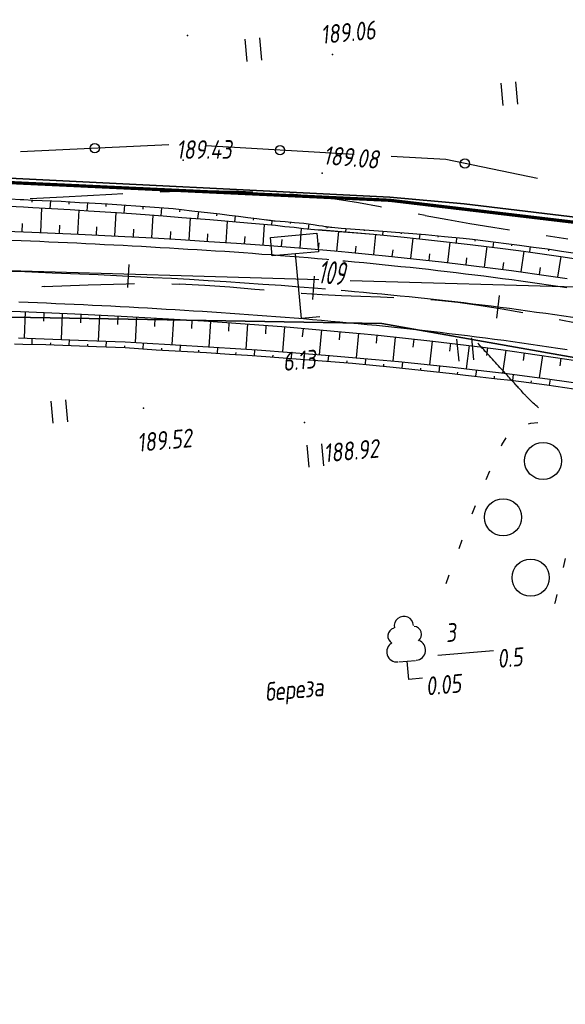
# Paper-space layout 'Лист3' of a CAD drawing. Header units: millimetres. Extents: x -693 to 411, y -3 to 286.
# Tile 11 of 20: x 87 to 146, y 111 to 218. Entities that reach past the tile are written whole.
import ezdxf

# ---------------------------------------------------------------- set-up
doc = ezdxf.new("R2010")
doc.units = ezdxf.units.MM
doc.linetypes.add('CONTI', pattern=[0])
for name, color, linetype, lineweight in [('10', 1, 'Continuous', 35), ('КОПИЯ_ОСЬ_13_ОТКОСЫ', 7, 'Continuous', 30), ('КОПИЯ_ОСЬ_ГРАНИЦЫ_ПОЛОС', 7, 'Continuous', 30), ('ОСЬ_ВЕРХ_ПОКРЫТИЯ_ГРАНИЦЫ_ПОЛОС', 7, 'Continuous', 30), ('ОСЬ_ВЕРХ_ПОКРЫТИЯ_ОСЬ', 1, 'Continuous', 30)]:
    doc.layers.add(name, color=color, linetype=linetype, lineweight=lineweight)
for name, color, linetype in [('_Ростелеком', 6, 'Continuous'), ('GOR_BDEFAULT', 212, 'CONTI'), ('NAD_MDEFAULT', 7, 'CONTI'), ('PI_OTDEFAULT', 172, 'CONTI'), ('PI_TTDEFAULT', 5, 'CONTI'), ('PLN_O', 7, 'CONTI'), ('SIT_LDEFAULT', 7, 'CONTI'), ('USLZNDEFAULT', 7, 'CONTI'), ('ZAPSKDEFAULT', 7, 'CONTI'), ('КОПИЯ_ОСЬ_ТАНГЕНСЫ', 1, 'Continuous'), ('ОСЬ_ВЕРХ_ПОКРЫТИЯ_ОТКОСЫ', 7, 'Continuous'), ('ОСЬ_ВЕРХ_ПОКРЫТИЯ_ПИКЕТЫ', 1, 'Continuous')]:
    doc.layers.add(name, color=color, linetype=linetype)
doc.styles.add('eskd', font='isocpeur.ttf', dxfattribs={"width": 1.2, "height": 2})
doc.styles.get("Standard").update_dxf_attribs({"font": 'isocpeui.ttf'})
doc.linetypes.add('Связь', pattern='A,12.5,[130,ltypeshp.shx,S=1,R=-30,X=0,Y=0.9],1,[130,ltypeshp.shx,S=1,R=-30,X=0,Y=0.9],1,[130,ltypeshp.shx,S=1,R=-30,X=0,Y=0.9],4.5', length=19)

# ---------------------------------------------------------------- blocks, each defined once
blk = doc.blocks.new('BL_2011')
at = {"color": 0}
for p, q in [((0, 0), (0, 2.4)), ((1.6, 0), (1.6, 2.4))]:
    blk.add_line(p, q, dxfattribs=at)
blk = doc.blocks.new('BL_2004')
at = {"color": 0}
blk.add_circle((0, 0), 2, dxfattribs=at)
blk = doc.blocks.new('BL_13')
at = {"color": 0}
for p, q in [((-2.5, 7), (-2.5, 9)), ((-2.5, 9), (2.5, 9)), ((2.5, 9), (2.5, 7)), ((0, 7), (-2.5, 7)), ((0, 0), (0, 7)), ((2.5, 7), (0, 7)), ((2, 0), (0, 0))]:
    blk.add_line(p, q, dxfattribs=at)
blk = doc.blocks.new('BL_104')
at = {"color": 0}
for p, q in [((-0.9, 2), (0.9, 2)), ((0, 0), (0, 2)), ((1.5, 0), (0, 0))]:
    blk.add_line(p, q, dxfattribs=at)
for centre, radius, start, end in [((0, 5.8), 1.04, 358, 185), ((-0.94, 4.8), 0.88, 100, 235), ((0.94, 4.8), 0.88, 305, 80), ((-1, 3.1), 1.1, 115, 270), ((1, 3.1), 1.1, 270, 65)]:
    blk.add_arc(centre, radius, start, end, dxfattribs=at)

psp = doc.layouts.new('Лист3')

# ---------------------------------------------------------------- linework, layer by layer
at = {"layer": '10'}
for points in [[(149.14, 180.8), (125.99, 184.91), (69.15, 185.87), (64.3, 176.26), (18.47, 176.69), (-30.26, 184.27), (-35.74, 185.58), (-31.8, 194.53), (-58.93, 198.35), (-119.35, 211.27), (-201.84, 226.09), (-280.84, 216.56), (-283.78, 216.75), (-328.89, 210.76), (-490.21, 167.63), (-494.9, 166.01), (-633.15, 118.2), (-643.51, 112.42)], [(-201.84, 226.09), (-119.35, 211.27), (-58.93, 198.35), (-31.8, 194.53), (-35.74, 185.58), (-30.26, 184.27), (18.47, 176.69), (64.3, 176.26), (69.15, 185.87), (125.99, 184.91), (149.14, 180.8), (153.33, 179.61), (212.38, 159.1), (249.88, 143.09), (249.88, 143.09), (249.88, 143.09), (249.88, 143.09), (292.36, 122.16), (291.97, 119.34), (310.11, 111.49), (377.34, 207.88)], [(360.24, 210.82), (358.1, 207.43), (356.3, 208.75), (331.71, 173.71), (333.59, 172.63), (304.15, 132.34), (257.26, 157.56), (256.29, 158.06), (220.99, 174.41), (210.02, 179.48), (180.57, 192.34), (177.58, 192.69), (134.86, 197.82), (126.86, 198.54), (83.64, 200.68)]]:
    psp.add_lwpolyline(points, dxfattribs=at)
at = {"layer": '_Ростелеком', "color": 5, "linetype": 'Связь', "const_width": 0.35}
psp.add_lwpolyline([(222.69, 172.98), (199.12, 183.47), (180.84, 190.36), (153.61, 195.01), (126.84, 198.2), (83.54, 200.22), (49.54, 201.95), (18.85, 203.77), (-12.54, 208.19), (-56.99, 214.55), (-71.69, 217.2), (-101.06, 222.19), (-130.44, 227.19), (-160.16, 232.22)], dxfattribs=at)
at = {"layer": 'GOR_BDEFAULT', "color": 212, "elevation": 188, "flags": 128}
psp.add_lwpolyline([(142.89, 175.82), (142.72, 175.97), (142.57, 176.1), (142.44, 176.22), (142.31, 176.33), (142.2, 176.43), (142.1, 176.52), (142.02, 176.6), (141.93, 176.68), (141.86, 176.75), (141.79, 176.82), (141.72, 176.89), (141.66, 176.96), (141.61, 177.02), (141.55, 177.08), (141.49, 177.14), (141.43, 177.21), (141.37, 177.27), (141.3, 177.34), (141.24, 177.41), (141.17, 177.49), (141.11, 177.56), (141.04, 177.64), (140.96, 177.73), (140.89, 177.81), (140.81, 177.9), (140.73, 177.98), (140.65, 178.08), (140.56, 178.16), (140.47, 178.27), (140.37, 178.37), (140.28, 178.47), (140.18, 178.57), (140.08, 178.69), (139.98, 178.8), (139.87, 178.92), (139.76, 179.04), (139.64, 179.17), (139.52, 179.29), (139.4, 179.44), (139.27, 179.57), (139.13, 179.72), (139, 179.87), (138.85, 180.03), (138.71, 180.18), (138.55, 180.35), (138.4, 180.52), (138.24, 180.7), (138.07, 180.88), (137.91, 181.06), (137.75, 181.24), (137.59, 181.42), (137.43, 181.6), (137.26, 181.77), (137.11, 181.94), (136.97, 182.11), (136.82, 182.26), (136.69, 182.41), (136.56, 182.54), (136.45, 182.67), (136.35, 182.78)], dxfattribs=at)
at = {"layer": 'NAD_MDEFAULT', "color": 0}
psp.add_line((132.04, 149.13), (138.03, 149.63), dxfattribs=at)
at = {"layer": 'PI_TTDEFAULT', "color": 5}
for p in [(105.03, 215.96, 189.36), (120.67, 213.94, 189.06), (104.56, 202.51, 189.43), (119.55, 201.13, 189.08), (100.3, 175.77, 189.52), (117.64, 174.23, 188.92)]:
    psp.add_point(p, dxfattribs=at)
at = {"layer": 'PLN_O'}
for p, q in [((103.03, 204.19), (87.05, 203.43)), ((123, 203.15), (107.02, 204.06)), ((132.9, 202.59), (126.99, 202.93)), ((142.78, 200.56), (132.9, 202.59))]:
    psp.add_line(p, q, dxfattribs=at)
for centre in [(95.04, 203.82), (115.01, 203.6), (134.94, 202.17)]:
    psp.add_circle(centre, 0.5, dxfattribs=at)
at = {"layer": 'SIT_LDEFAULT', "color": 7}
for p, q in [((96.89, 198.83), (91.65, 198.54)), ((98.08, 198.89), (96.89, 198.83)), ((104.14, 199.16), (102.08, 199.07)), ((106.27, 199.2), (104.14, 199.17)), ((108.4, 199.19), (106.27, 199.19)), ((110.52, 199.14), (108.4, 199.18)), ((112.07, 199.09), (110.52, 199.15)), ((116.89, 198.79), (116.06, 198.85)), ((119.01, 198.57), (116.89, 198.78)), ((121.18, 198.29), (119.01, 198.57)), ((91.65, 198.54), (88.09, 198.34)), ((123.46, 197.91), (121.18, 198.29)), ((125.82, 197.49), (123.46, 197.91)), ((125.96, 197.46), (125.82, 197.49)), ((130.67, 196.55), (129.89, 196.71)), ((133.1, 196.08), (130.67, 196.54)), ((135.48, 195.65), (133.1, 196.08)), ((137.95, 195.25), (135.48, 195.66)), ((139.74, 194.98), (137.95, 195.26)), ((146.03, 194.01), (143.69, 194.38)), ((89.6, 188.92), (94.33, 189.08)), ((94.33, 189.08), (98.41, 189.19)), ((98.41, 189.19), (99.34, 189.21)), ((103.34, 189.19), (104.17, 189.17)), ((104.17, 189.18), (106.89, 189.04)), ((106.89, 189.04), (109.61, 188.85)), ((89.35, 188.92), (89.6, 188.93)), ((109.61, 188.85), (112.3, 188.63)), ((112.3, 188.63), (113.32, 188.54)), ((117.3, 188.2), (117.32, 188.19)), ((117.32, 188.19), (119.54, 188.04)), ((119.54, 188.04), (121.63, 187.93)), ((121.63, 187.93), (123.73, 187.85)), ((123.73, 187.85), (125.83, 187.78)), ((125.83, 187.79), (127.29, 187.73)), ((131.28, 187.5), (132.11, 187.44)), ((132.11, 187.44), (134.19, 187.21)), ((134.19, 187.21), (136.44, 186.9)), ((136.44, 186.9), (138.97, 186.48)), ((138.97, 186.48), (141.18, 186.09)), ((145.1, 185.35), (146.95, 184.98)), ((141.81, 174.11), (142.06, 174.17)), ((142.06, 174.18), (142.81, 174.23)), ((138.91, 171.82), (139.38, 172.59)), ((138.88, 171.73), (138.91, 171.82)), ((137.24, 168.08), (137.63, 169.01)), ((135.73, 164.37), (136.1, 165.3)), ((134.31, 160.65), (134.66, 161.58)), ((145.76, 159.58), (145.53, 158.61)), ((132.92, 156.89), (133.22, 157.71)), ((133.22, 157.71), (133.26, 157.82)), ((144.86, 155.7), (144.63, 154.75)), ((144.62, 154.75), (144.62, 154.72))]:
    psp.add_line(p, q, dxfattribs=at)
at = {"layer": 'КОПИЯ_ОСЬ_13_ОТКОСЫ'}
for points in [[(84.94, 197.61), (87.35, 197.49), (88.35, 197.43), (92.37, 197.2), (93.38, 197.14), (94.38, 197.07), (97.4, 196.87), (99.01, 196.76), (102.43, 196.51), (104.44, 196.35), (105.45, 196.28), (106.45, 196.2), (107.46, 196.12), (111.49, 195.77), (114.51, 195.5), (115.52, 195.39), (116.52, 195.29), (117.53, 195.17), (119.14, 195), (119.55, 195), (125.1, 194.53), (128.38, 194.22), (131.66, 193.88), (135.5, 193.45), (139.33, 192.98), (141.25, 192.72), (145.28, 192.15), (148.8, 191.6)], [(84.94, 197.61), (87.35, 197.49), (88.35, 197.43), (92.37, 197.2), (93.38, 197.14), (94.38, 197.07), (97.4, 196.87), (99.01, 196.76), (102.43, 196.51), (104.44, 196.35), (105.45, 196.28), (106.45, 196.2), (107.46, 196.12), (111.49, 195.77), (114.51, 195.5), (115.52, 195.39), (116.52, 195.29), (117.53, 195.17), (119.14, 195), (119.55, 194.99), (125.1, 194.53), (128.38, 194.22), (131.66, 193.88), (135.5, 193.45), (139.33, 192.98), (141.25, 192.72), (145.28, 192.15), (148.8, 191.6)], [(85.97, 198.34), (86.98, 198.3), (87.38, 198.29), (88.38, 198.23), (91.4, 198.09), (92.4, 198.03), (93.41, 197.97), (94.42, 197.91), (96.43, 197.8), (98.44, 197.66), (99.45, 197.6), (100.46, 197.52), (101.47, 197.45), (102.47, 197.37), (103.48, 197.3), (103.78, 197.28), (104.09, 197.25), (104.39, 197.22), (105.49, 197.07), (106.5, 196.97), (107.5, 196.84), (108.51, 196.73), (109.52, 196.6), (110.52, 196.48), (111.53, 196.36), (112.53, 196.23), (113.54, 196.11), (113.67, 196.08), (113.81, 196.06), (113.94, 196.04), (114.07, 196.02), (114.21, 196.01), (114.34, 195.99), (114.48, 195.98), (115.55, 195.9), (116.56, 195.82), (117.57, 195.72), (118.58, 195.6), (119.18, 195.47), (119.58, 195.45), (119.73, 195.42), (119.87, 195.39), (120.01, 195.37), (120.16, 195.35), (120.3, 195.33), (120.44, 195.31), (120.59, 195.29), (121.6, 195.19), (123.62, 195.06), (125.64, 194.91), (130.71, 194.5), (132.73, 194.31), (134.76, 194.12), (135.77, 194.01), (138.29, 193.7), (139.41, 193.55), (140.82, 193.37), (142.33, 193.16), (143.85, 192.95), (145.36, 192.73), (146.88, 192.51)], [(88.25, 198.24), (88.24, 197.98)], [(90.25, 198.14), (90.21, 197.32)], [(92.25, 198.04), (92.23, 197.77)], [(94.24, 197.92), (94.19, 197.08)], [(96.24, 197.81), (96.22, 197.53)], [(98.24, 197.67), (98.18, 196.82)], [(100.23, 197.54), (100.21, 197.26)], [(89.22, 194.73), (89.33, 197.37)], [(93.21, 194.55), (93.34, 197.14)], [(97.21, 194.36), (97.34, 196.88)], [(101.2, 194.14), (101.34, 196.59)], [(102.23, 197.39), (102.16, 196.53)], [(104.22, 197.24), (104.19, 196.95)], [(106.21, 197), (106.13, 196.22)], [(108.19, 196.76), (108.16, 196.51)], [(110.18, 196.52), (110.1, 195.89)], [(87.22, 194.81), (87.26, 195.71)], [(91.22, 194.64), (91.26, 195.53)], [(105.2, 193.91), (105.35, 196.29)], [(109.19, 193.65), (109.34, 195.96)], [(112.16, 196.28), (112.13, 196.07)], [(113.18, 193.37), (113.35, 195.6)], [(114.14, 196.01), (114.09, 195.53)], [(116.14, 195.85), (116.12, 195.69)], [(118.13, 195.65), (118.06, 195.11)], [(81.84, 195.03), (88.25, 194.77), (93.27, 194.55), (98.28, 194.3), (101.29, 194.14), (104.31, 193.96), (107.32, 193.77), (110.33, 193.57), (114.35, 193.28), (118.37, 192.96), (120.88, 192.74), (122.39, 192.6), (124.9, 192.36), (126.4, 192.21), (129.42, 191.9), (132.43, 191.56), (137.94, 190.89), (139.95, 190.63), (143.95, 190.06), (145.96, 189.76)], [(95.21, 194.46), (95.25, 195.32)], [(99.21, 194.25), (99.25, 195.09)], [(103.2, 194.03), (103.25, 194.84)], [(107.19, 193.78), (107.24, 194.57)], [(117.17, 193.05), (117.34, 195.19)], [(120.1, 195.35), (120.07, 195.18)], [(121.15, 192.71), (121.34, 194.84)], [(122.09, 195.16), (122.07, 194.78)], [(124.09, 195.02), (124.08, 194.9)], [(125.13, 192.34), (125.35, 194.51)], [(126.08, 194.87), (126.05, 194.44)], [(128.07, 194.71), (128.06, 194.57)], [(130.07, 194.55), (130.03, 194.06)], [(132.06, 194.38), (132.04, 194.21)], [(111.18, 193.51), (111.24, 194.28)], [(115.17, 193.21), (115.23, 193.96)], [(119.16, 192.89), (119.22, 193.6)], [(129.11, 191.93), (129.35, 194.12)], [(133.09, 191.48), (133.36, 193.7)], [(134.05, 194.19), (134, 193.62)], [(136.04, 193.97), (136.02, 193.79)], [(138.02, 193.73), (137.95, 193.15)], [(140.01, 193.48), (139.98, 193.28)], [(123.14, 192.53), (123.21, 193.24)], [(127.12, 192.14), (127.2, 192.86)], [(131.1, 191.71), (131.18, 192.44)], [(137.06, 191), (137.33, 193.23)], [(141.02, 190.47), (141.34, 192.71)], [(141.99, 193.21), (141.91, 192.63)], [(143.97, 192.94), (143.94, 192.74)], [(135.07, 191.24), (135.16, 191.98)], [(139.04, 190.75), (139.14, 191.49)], [(144.98, 189.91), (145.32, 192.14)], [(143, 190.2), (143.11, 190.94)], [(81.55, 186.43), (87.92, 186.18), (92.9, 185.96), (97.87, 185.71), (102.33, 185.46), (106.8, 185.19), (111.26, 184.88), (115.71, 184.55), (121.63, 184.03), (124.1, 183.8), (125.58, 183.65), (131.48, 183.02), (136.88, 182.36), (138.83, 182.1), (142.75, 181.55), (144.7, 181.26), (145.67, 181.11), (147.62, 180.8)], [(87.54, 186.2), (87.43, 183.34)], [(89.54, 186.11), (89.5, 185.16)], [(91.54, 186.02), (91.41, 183.2)], [(93.54, 185.93), (93.49, 184.99)], [(95.54, 185.83), (95.4, 183.05)], [(97.53, 185.73), (97.48, 184.8)], [(99.53, 185.62), (99.38, 182.87)], [(101.53, 185.51), (101.47, 184.59)], [(103.52, 185.39), (103.36, 182.65)], [(105.52, 185.27), (105.46, 184.36)], [(107.52, 185.14), (107.33, 182.41)], [(109.51, 185.01), (109.45, 184.09)], [(111.51, 184.86), (111.31, 182.14)], [(113.5, 184.72), (113.43, 183.81)], [(115.49, 184.56), (115.28, 181.86)], [(117.49, 184.39), (117.41, 183.49)], [(119.48, 184.22), (119.25, 181.55)], [(121.47, 184.05), (121.4, 183.16)], [(123.46, 183.86), (123.21, 181.21)], [(86.4, 182.73), (87.29, 182.7), (89.78, 182.63), (95.23, 182.43), (98.3, 182.31), (101.66, 182.08), (107.09, 181.77), (109.55, 181.62), (111.52, 181.49), (113.49, 181.35), (118.15, 181), (122.82, 180.62), (127.22, 180.2), (133.56, 179.52), (135.02, 179.35), (135.99, 179.24), (138.43, 178.96), (139.88, 178.79), (141.83, 178.55), (143.77, 178.3), (144.73, 178.16), (146.67, 177.87)], [(86.82, 183.36), (93.27, 183.13), (97.24, 182.97), (98.33, 182.93), (100.7, 182.8), (103.18, 182.66), (107.86, 182.37), (112.55, 182.06), (116.24, 181.79), (119.93, 181.5), (125.32, 181.03), (127.77, 180.8), (133.64, 180.19), (135.1, 180.03), (139.49, 179.51), (141.92, 179.2), (143.86, 178.94), (148.71, 178.25)], [(86.82, 183.36), (93.27, 183.13), (97.24, 182.97), (98.33, 182.93), (100.7, 182.8), (103.18, 182.66), (107.86, 182.37), (112.55, 182.06), (116.24, 181.79), (119.93, 181.5), (125.32, 181.03), (127.77, 180.8), (133.64, 180.19), (135.1, 180.03), (139.49, 179.51), (141.92, 179.2), (143.86, 178.94), (148.71, 178.25)], [(88.28, 182.67), (88.3, 183.31)], [(90.28, 182.61), (90.29, 182.82)], [(92.28, 182.54), (92.3, 183.17)], [(94.28, 182.46), (94.29, 182.67)], [(96.28, 182.39), (96.3, 183.01)], [(100.27, 182.18), (100.31, 182.82)], [(125.45, 183.67), (125.37, 182.78)], [(127.44, 183.45), (127.16, 180.86)], [(129.43, 183.24), (129.34, 182.37)], [(131.42, 183.02), (131.14, 180.45)], [(133.4, 182.78), (133.3, 181.93)], [(98.27, 182.31), (98.28, 182.52)], [(102.27, 182.05), (102.28, 182.26)], [(104.26, 181.93), (104.3, 182.59)], [(106.26, 181.82), (106.27, 182.04)], [(108.26, 181.7), (108.3, 182.34)], [(110.25, 181.57), (110.27, 181.79)], [(112.25, 181.44), (112.29, 182.08)], [(116.24, 181.15), (116.28, 181.79)], [(135.39, 182.54), (135.08, 180.03)], [(137.37, 182.29), (137.26, 181.46)], [(139.36, 182.02), (139.01, 179.57)], [(141.34, 181.75), (141.22, 180.93)], [(114.24, 181.3), (114.26, 181.51)], [(118.23, 181), (118.25, 181.21)], [(120.22, 180.84), (120.28, 181.47)], [(122.22, 180.67), (122.24, 180.88)], [(124.21, 180.48), (124.27, 181.12)], [(128.19, 180.09), (128.26, 180.75)], [(143.32, 181.46), (142.96, 179.06)], [(145.29, 181.16), (145.17, 180.36)], [(126.2, 180.29), (126.22, 180.51)], [(130.18, 179.88), (130.2, 180.1)], [(132.17, 179.67), (132.24, 180.34)], [(134.16, 179.45), (134.18, 179.67)], [(136.14, 179.22), (136.22, 179.9)], [(138.13, 178.99), (138.15, 179.22)], [(140.11, 178.76), (140.2, 179.42)], [(142.1, 178.51), (142.13, 178.73)], [(144.08, 178.25), (144.17, 178.9)]]:
    psp.add_lwpolyline(points, dxfattribs=at)
at = {"layer": 'КОПИЯ_ОСЬ_ГРАНИЦЫ_ПОЛОС'}
for points in [[(120.28, 191.79), (120.05, 191.81), (119.05, 191.89), (118.05, 191.98), (117.06, 192.06), (116.06, 192.14), (115.06, 192.22), (114.06, 192.3), (113.06, 192.37), (112.06, 192.45), (111.06, 192.52), (110.07, 192.59), (109.07, 192.66), (108.07, 192.72), (107.07, 192.79), (106.07, 192.85), (105.07, 192.91), (104.08, 192.97), (103.08, 193.03), (102.08, 193.09), (101.08, 193.15), (100.08, 193.2), (99.08, 193.26), (98.09, 193.31), (97.09, 193.36), (96.09, 193.41), (95.09, 193.46), (94.09, 193.51), (93.1, 193.56), (92.1, 193.6), (91.1, 193.65), (90.1, 193.69), (89.1, 193.74), (88.11, 193.78), (87.11, 193.82), (86.11, 193.86)], [(145.95, 188.75), (144.96, 188.9), (143.97, 189.05), (142.97, 189.19), (141.98, 189.34), (140.98, 189.48), (139.99, 189.61), (138.99, 189.74), (138, 189.88), (137, 190), (136.01, 190.13), (135.01, 190.25), (134.01, 190.37), (133.02, 190.49), (132.02, 190.6), (131.02, 190.72), (130.03, 190.83), (129.03, 190.94), (128.03, 191.04), (127.04, 191.14), (126.04, 191.25), (125.04, 191.34), (124.04, 191.44), (123.04, 191.54), (122.05, 191.63), (121.77, 191.65)]]:
    psp.add_lwpolyline(points, dxfattribs=at)
at = {"layer": 'КОПИЯ_ОСЬ_ТАНГЕНСЫ'}
for p, q in [((16.57, 192.61), (119.18, 189.66)), ((122.56, 189.56), (180.78, 187.89))]:
    psp.add_line(p, q, dxfattribs=at)
at = {"layer": 'ОСЬ_ВЕРХ_ПОКРЫТИЯ_ГРАНИЦЫ_ПОЛОС'}
for points in [[(81.84, 195.03), (88.25, 194.77), (93.27, 194.55), (98.28, 194.3), (101.29, 194.14), (104.31, 193.96), (107.32, 193.77), (110.33, 193.57), (114.35, 193.28), (118.37, 192.96), (120.88, 192.74), (122.39, 192.6), (124.9, 192.36), (126.4, 192.21), (129.42, 191.9), (132.43, 191.56), (137.94, 190.89), (139.95, 190.63), (143.95, 190.06), (145.96, 189.76)], [(145.96, 182.07), (144.98, 182.22), (144.01, 182.37), (143.04, 182.52), (142.06, 182.66), (141.08, 182.8), (140.11, 182.93), (139.13, 183.07), (138.15, 183.2), (137.18, 183.33), (136.2, 183.45), (135.22, 183.58), (134.24, 183.7), (133.26, 183.81), (132.28, 183.93), (131.3, 184.04), (130.32, 184.16), (129.34, 184.26), (128.36, 184.37), (127.37, 184.47), (126.39, 184.58), (125.41, 184.68), (124.42, 184.77), (123.44, 184.87), (122.46, 184.96), (121.47, 185.05), (120.49, 185.14), (119.5, 185.23), (118.52, 185.32), (117.53, 185.4), (116.55, 185.48), (115.56, 185.56), (114.57, 185.64), (113.59, 185.71), (112.6, 185.79), (111.61, 185.86), (110.63, 185.93), (109.64, 186), (108.65, 186.07), (107.66, 186.13), (106.67, 186.2), (105.69, 186.26), (104.7, 186.32), (103.71, 186.38), (102.72, 186.44), (101.73, 186.5), (100.74, 186.56), (99.75, 186.61), (98.76, 186.67), (97.77, 186.72), (96.78, 186.77), (95.79, 186.82), (94.8, 186.87), (93.81, 186.92), (92.81, 186.96), (91.82, 187.01), (90.83, 187.05), (89.84, 187.1), (88.85, 187.14), (87.86, 187.18), (86.86, 187.23)], [(81.55, 186.43), (87.92, 186.18), (92.9, 185.96), (97.87, 185.71), (102.33, 185.46), (106.8, 185.19), (111.26, 184.88), (115.71, 184.55), (121.63, 184.03), (124.1, 183.8), (125.58, 183.65), (131.48, 183.02), (136.88, 182.36), (138.83, 182.1), (142.75, 181.55), (144.7, 181.26), (145.67, 181.11), (147.62, 180.8)]]:
    psp.add_lwpolyline(points, dxfattribs=at)
at = {"layer": 'ОСЬ_ВЕРХ_ПОКРЫТИЯ_ОСЬ'}
for points in [[(84.52, 190.61), (87.49, 190.51), (90.45, 190.39), (93.42, 190.27), (95.39, 190.18), (97.37, 190.09), (99.35, 189.99), (101.32, 189.89), (103.3, 189.79), (105.27, 189.68), (107.25, 189.56), (109.22, 189.44), (111.19, 189.31), (113.17, 189.17), (115.14, 189.03), (117.11, 188.88), (119.08, 188.72), (119.92, 188.65)], [(121.59, 188.51), (122.04, 188.47), (123.03, 188.38), (124.01, 188.29), (125, 188.2), (125.98, 188.11), (126.96, 188.01), (127.95, 187.91), (128.93, 187.81), (129.92, 187.71), (130.9, 187.6), (131.88, 187.5), (132.87, 187.39), (133.85, 187.28), (134.83, 187.16), (135.81, 187.04), (136.79, 186.92), (137.78, 186.8), (138.76, 186.68), (139.74, 186.55), (140.72, 186.42), (141.7, 186.29), (142.68, 186.15), (143.66, 186.01), (144.64, 185.87), (145.61, 185.73), (146.59, 185.58)]]:
    psp.add_lwpolyline(points, dxfattribs=at)
at = {"layer": 'ОСЬ_ВЕРХ_ПОКРЫТИЯ_ОТКОСЫ'}
psp.add_lwpolyline([(81.55, 186.43), (87.92, 186.18), (92.9, 185.96), (97.87, 185.71), (102.33, 185.46), (106.8, 185.19), (111.26, 184.88), (115.71, 184.55), (121.63, 184.03), (124.1, 183.8), (125.58, 183.65), (131.48, 183.02), (136.88, 182.36), (138.83, 182.1), (142.75, 181.55), (144.7, 181.26), (145.67, 181.11), (147.62, 180.8)], dxfattribs=at)
at = {"layer": 'ОСЬ_ВЕРХ_ПОКРЫТИЯ_ПИКЕТЫ'}
for p, q in [((98.62, 188.78), (98.74, 191.28)), ((118.54, 187.51), (118.74, 190)), ((118.54, 187.51), (118.74, 190)), ((138.37, 185.47), (138.69, 187.95))]:
    psp.add_line(p, q, dxfattribs=at)

# ---------------------------------------------------------------- block references
at = {"layer": 'USLZNDEFAULT', "color": 7, "rotation": 5.244115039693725}
for name, p in [('BL_13', (117.31, 185.46)), ('BL_2004', (143.37, 170.09)), ('BL_2004', (139.06, 164.01)), ('BL_2004', (142.03, 157.5)), ('BL_104', (128.89, 146.51))]:
    psp.add_blockref(name, p, dxfattribs=at)
at = {"layer": 'ZAPSKDEFAULT', "color": 7, "rotation": 5.244115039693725}
for p in [(111.46, 213.18), (139.06, 208.43), (134.31, 180.84), (90.55, 174.16), (118.14, 169.41)]:
    psp.add_blockref('BL_2011', p, dxfattribs=at)

# ---------------------------------------------------------------- texts
at = {"layer": 'NAD_MDEFAULT', "color": 7, "style": 'eskd', "oblique": 10, "width": 0.8}
for s, p in [('6.13', (115.39, 179.78)), (' 3', (131.92, 150.44)), (' 0.5', (137.5, 147.66)), (' 0.05', (129.79, 144.69)), (' береза', (112.45, 144.08))]:
    psp.add_text(s, height=2, rotation=5.2441, dxfattribs=at).set_placement(p)
at = {"layer": 'PI_OTDEFAULT', "color": 172, "style": 'eskd', "oblique": 10, "width": 0.8}
for s, rotation, p in [('189.06', 5.2441, (119.49, 215.05)), ('189.43', 0.2441, (103.82, 202.66)), ('189.08', 355.2441, (119.62, 202.08)), ('189.52', 5.2441, (99.69, 171.05)), ('188.92', 5.2441, (119.8, 169.92))]:
    psp.add_text(s, height=2, rotation=rotation, dxfattribs=at).set_placement(p)
at = {"layer": 'ОСЬ_ВЕРХ_ПОКРЫТИЯ_ПИКЕТЫ', "width": 0.6}
psp.add_text('109', height=2.5, rotation=355.3767, dxfattribs=at).set_placement((119.06, 189.26))

doc.saveas('drawing.dxf')
